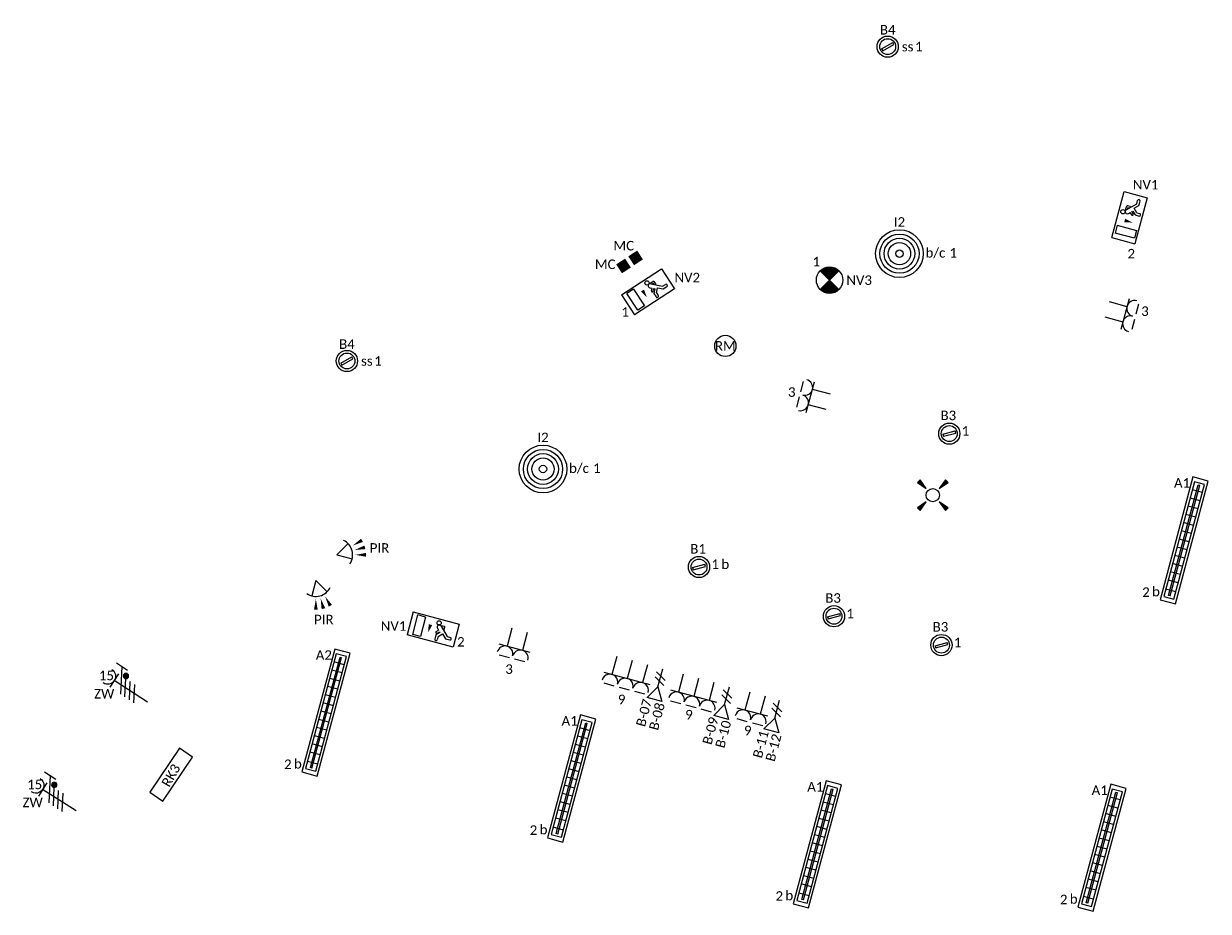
# Model space of a CAD drawing. Header units: millimetres. Extents: x -197899 to 120983, y -4228 to 45370.
# Tile 175 of 200: x 6143 to 17320, y 20855 to 29224. Entities that reach past the tile are written whole.
import ezdxf
from ezdxf.enums import TextEntityAlignment as Align

# ---------------------------------------------------------------- set-up
doc = ezdxf.new("R2010")
doc.units = ezdxf.units.MM
for name, color, linetype in [('EL6222--', 3, 'Continuous'), ('EL6223--', 3, 'Continuous'), ('EL6311--', 3, 'Continuous'), ('EL6350--', 3, 'Continuous'), ('EL6441--', 3, 'Continuous'), ('EL6511--', 3, 'Continuous'), ('EL6521--', 3, 'Continuous')]:
    doc.layers.add(name, color=color, linetype=linetype)
doc.styles.add('STABICAD-018', font='calibri.ttf', dxfattribs={"height": 180})

# ---------------------------------------------------------------- blocks, each defined once
blk = doc.blocks.new('E00125CP')
at = {"color": 0, "linetype": 'Continuous'}
for p, q in [((-2.5, 6.5), (-0.5, 6.5)), ((0.5, 6.5), (2.5, 6.5))]:
    blk.add_line(p, q, dxfattribs=at)
blk = doc.blocks.new('*U338')
at = {"color": 0, "linetype": 'Continuous'}
for p, q in [((-3, 4.5), (3, 4.5)), ((-1.5, 1), (-1.5, 4.5)), ((1.5, 1), (1.5, 4.5))]:
    blk.add_line(p, q, dxfattribs=at)
for centre in [(-1.5, 6), (1.5, 6)]:
    blk.add_arc(centre, 1.5, 180, 0, dxfattribs=at)
at = {"color": 0, "linetype": 'ByBlock'}
blk.add_blockref('E00125CP', (0, 0), dxfattribs=at)
at = {"color": 0, "linetype": 'Continuous', "style": 'STABICAD-018'}
for tag, p in [('PANEL', (0, 11.5)), ('CIRCUIT', (0, 8.5)), ('SUBCIRCUIT', (4.5, 8.5)), ('ARTICLECODE', (0, 0))]:
    blk.add_attdef(tag, text='', height=1.8, dxfattribs=at).set_placement(p, align=Align.MIDDLE)
at = {"color": 0, "linetype": 'Continuous', "style": 'STABICAD-018', "flags": 1}
blk.add_attdef('POWERCODE', text='', height=1.8, dxfattribs=at).set_placement((13, 8.5), align=Align.MIDDLE)
blk = doc.blocks.new('*U337')
at = {"color": 0, "linetype": 'Continuous'}
for p, q in [((-3, 4.5), (3, 4.5)), ((-1.5, 1), (-1.5, 4.5)), ((1.5, 1), (1.5, 4.5))]:
    blk.add_line(p, q, dxfattribs=at)
for centre in [(-1.5, 6), (1.5, 6)]:
    blk.add_arc(centre, 1.5, 180, 0, dxfattribs=at)
at = {"color": 0, "linetype": 'ByBlock'}
blk.add_blockref('E00125CP', (0, 0), dxfattribs=at)
at = {"color": 0, "linetype": 'Continuous', "style": 'STABICAD-018'}
for tag, p in [('PANEL', (0, 11.5)), ('CIRCUIT', (0, 8.5)), ('SUBCIRCUIT', (4.5, 8.5)), ('ARTICLECODE', (0, 0))]:
    blk.add_attdef(tag, text='', height=1.8, dxfattribs=at).set_placement(p, align=Align.MIDDLE)
at = {"color": 0, "linetype": 'Continuous', "style": 'STABICAD-018', "flags": 1}
blk.add_attdef('POWERCODE', text='', height=1.8, dxfattribs=at).set_placement((13, 8.5), align=Align.MIDDLE)
blk = doc.blocks.new('E00411')
for p, q in [((-2.4, 2.89), (-2.89, 2.4)), ((-2.89, 2.4), (-1.24, 1.24)), ((-1.24, 1.24), (-2.4, 2.89)), ((2.4, 2.89), (1.24, 1.24)), ((1.24, 1.24), (2.89, 2.4)), ((2.89, 2.4), (2.4, 2.89)), ((-1.24, -1.24), (-2.89, -2.4)), ((-2.4, -2.89), (-1.24, -1.24)), ((1.24, -1.24), (2.4, -2.89)), ((2.89, -2.4), (1.24, -1.24)), ((-2.89, -2.4), (-2.4, -2.89)), ((2.4, -2.89), (2.89, -2.4))]:
    blk.add_line(p, q)
at = {"color": 0, "linetype": 'Continuous'}
blk.add_circle((0, 0), 1.25, dxfattribs=at)
for points in [[(-2.89, 2.4), (-2.4, 2.89), (-1.24, 1.24)], [(2.4, 2.89), (2.89, 2.4), (1.24, 1.24)], [(-2.4, -2.89), (-2.89, -2.4), (-1.24, -1.24)], [(2.89, -2.4), (2.4, -2.89), (1.24, -1.24)]]:
    blk.add_solid(points, dxfattribs=at)
at = {"color": 0, "linetype": 'Continuous', "style": 'STABICAD-018'}
for tag, p in [('SWITCHCODE', (0, 4.64)), ('ARTICLECODE', (0, 0))]:
    blk.add_attdef(tag, text='', height=1.8, dxfattribs=at).set_placement(p, align=Align.MIDDLE)
blk = doc.blocks.new('*U334')
at = {"color": 0, "linetype": 'Continuous'}
for p, q in [((-3, 4.5), (3, 4.5)), ((-1.5, 1), (-1.5, 4.5)), ((1.5, 1), (1.5, 4.5))]:
    blk.add_line(p, q, dxfattribs=at)
for centre in [(-1.5, 6), (1.5, 6)]:
    blk.add_arc(centre, 1.5, 180, 0, dxfattribs=at)
at = {"color": 0, "linetype": 'ByBlock'}
blk.add_blockref('E00125CP', (0, 0), dxfattribs=at)
at = {"color": 0, "linetype": 'Continuous', "style": 'STABICAD-018'}
for tag, p in [('PANEL', (0, 11.5)), ('CIRCUIT', (0, 8.5)), ('SUBCIRCUIT', (4.5, 8.5)), ('ARTICLECODE', (0, 0))]:
    blk.add_attdef(tag, text='', height=1.8, dxfattribs=at).set_placement(p, align=Align.MIDDLE)
at = {"color": 0, "linetype": 'Continuous', "style": 'STABICAD-018', "flags": 1}
blk.add_attdef('POWERCODE', text='', height=1.8, dxfattribs=at).set_placement((13, 8.5), align=Align.MIDDLE)
blk = doc.blocks.new('E00153')
at = {"color": 0, "linetype": 'Continuous'}
for p, q in [((-1.44, 7), (1.44, 7)), ((0, 4.5), (-1.44, 7)), ((0, 4.5), (1.44, 7)), ((0, 4.5), (0, 1)), ((-1, 4), (1, 2.85)), ((-1, 3), (1, 1.85))]:
    blk.add_line(p, q, dxfattribs=at)
at = {"color": 0, "linetype": 'Continuous', "style": 'STABICAD-018'}
for tag, p in [('COMMENT1', (-6, 12)), ('COMMENT2', (6, 12)), ('DATACOM1', (-6, 9)), ('DATACOM2', (6, 9)), ('TEXT1', (2.5, 6)), ('ARTICLECODE', (0, 0))]:
    blk.add_attdef(tag, text='', height=1.8, dxfattribs=at).set_placement(p, align=Align.MIDDLE)
blk = doc.blocks.new('*U335')
at = {"color": 0, "linetype": 'Continuous'}
for p, q in [((-3, 4.5), (3, 4.5)), ((-1.5, 1), (-1.5, 4.5)), ((1.5, 1), (1.5, 4.5))]:
    blk.add_line(p, q, dxfattribs=at)
for centre in [(-1.5, 6), (1.5, 6)]:
    blk.add_arc(centre, 1.5, 180, 0, dxfattribs=at)
at = {"color": 0, "linetype": 'ByBlock'}
blk.add_blockref('E00125CP', (0, 0), dxfattribs=at)
at = {"color": 0, "linetype": 'Continuous', "style": 'STABICAD-018'}
for tag, p in [('PANEL', (0, 11.5)), ('CIRCUIT', (0, 8.5)), ('SUBCIRCUIT', (4.5, 8.5)), ('ARTICLECODE', (0, 0))]:
    blk.add_attdef(tag, text='', height=1.8, dxfattribs=at).set_placement(p, align=Align.MIDDLE)
at = {"color": 0, "linetype": 'Continuous', "style": 'STABICAD-018', "flags": 1}
blk.add_attdef('POWERCODE', text='', height=1.8, dxfattribs=at).set_placement((13, 8.5), align=Align.MIDDLE)
blk = doc.blocks.new('1115C2J')
at = {"color": 0, "linetype": 'Continuous'}
for p, q in [((-4.5, 5.5), (4.5, 5.5)), ((-4.5, 1), (-4.5, 5.5)), ((-1.24, 4.31), (-1.24, 4.91)), ((-0.76, 4.11), (-0.76, 4.91)), ((2, 5.15), (3.5, 5.15)), ((2, 1.35), (2, 5.15)), ((3.5, 5.15), (3.5, 1.35)), ((4.5, 1), (4.5, 5.5)), ((-2.68, 4.35), (-3.52, 4.35)), ((-2.88, 3.87), (-3.52, 3.87)), ((-1.27, 2.26), (-2.88, 3.87)), ((-1.94, 3.61), (-2.68, 4.35)), ((-1.94, 2.93), (-2.04, 2.83)), ((-2.04, 2.83), (-2.04, 2.34)), ((-1.24, 4.31), (-1.94, 3.61)), ((-1.71, 2.7), (-1.72, 2.7)), ((-1.72, 2.7), (-1.72, 2.46)), ((-1.47, 2.46), (-1.72, 2.46)), ((-1.37, 3.5), (-0.76, 4.11)), ((-1.23, 3.35), (-1.37, 3.5)), ((-0.87, 3.71), (-1.23, 3.35)), ((-0.65, 3.49), (-1.01, 3.13)), ((-0.71, 2.83), (-1.01, 3.13)), ((4.5, 1), (-4.5, 1)), ((-0.99, 2.14), (-1.84, 2.14)), ((2, 1.35), (3.5, 1.35))]:
    blk.add_line(p, q, dxfattribs=at)
blk.add_lwpolyline([(0.75, 4, 0, 0.7, 0), (0.75, 2.5, 0.7, 0.7, 0)], format="xyseb", dxfattribs=at)
blk.add_circle((-0.76, 1.75), 0.4, dxfattribs=at)
for centre, radius, start, end in [((-1, 4.91), 0.24, 0, 180), ((-3.52, 4.11), 0.24, 90, 270), ((-1.84, 2.34), 0.2, 180, 270), ((-0.99, 2.54), 0.4, 225, 45), ((-0.76, 3.6), 0.16, 315, 135)]:
    blk.add_arc(centre, radius, start, end, dxfattribs=at)
at = {"color": 0, "linetype": 'Continuous', "style": 'STABICAD-018'}
for tag, p in [('PANEL', (0, 15.17)), ('CIRCUIT', (0, 12.17)), ('SUBCIRCUIT', (4.5, 12.17)), ('LIGHTFIXTURECODE', (0, 8))]:
    blk.add_attdef(tag, text='', height=1.8, dxfattribs=at).set_placement(p, align=Align.MIDDLE)
blk = doc.blocks.new('*U512')
at = {"linetype": 'Continuous'}
for p, q in [((-57, -21), (47, 39)), ((-47, -39), (57, 21)), ((57, 21), (47, 39)), ((-57, -21), (-47, -39))]:
    blk.add_line(p, q, dxfattribs=at)
for radius in [100, 75]:
    blk.add_circle((0, 0), radius, dxfattribs=at)
at = {"color": 0, "linetype": 'Continuous', "style": 'STABICAD-018'}
for tag, p in [('LIGHTFIXTURECODE', (0, 225)), ('PANEL', (0, -225))]:
    blk.add_attdef(tag, text='', height=180, dxfattribs=at).set_placement(p, align=Align.MIDDLE)
for tag, p in [('CIRCUIT', (150, 0)), ('SWITCHCODE', (250, 0)), ('SUBCIRCUIT', (350, 0))]:
    blk.add_attdef(tag, text='', height=180, dxfattribs=at).set_placement(p, align=Align.MIDDLE_LEFT)
blk = doc.blocks.new('E00058')
at = {"color": 0, "linetype": 'Continuous'}
for q in [(-1.5, 3.6), (1.5, 3.6)]:
    blk.add_line((0, 1), q, dxfattribs=at)
blk.add_arc((0, 1), 3, 40.5288, 139.4712, dxfattribs=at)
for points in [[(-1.76, 6.21), (-1.08, 6.39), (-0.91, 4.38)], [(-0.35, 6.49), (0.35, 6.49), (0, 4.5)], [(1.08, 6.39), (1.76, 6.21), (0.91, 4.38)]]:
    blk.add_solid(points, dxfattribs=at)
at = {"color": 0, "linetype": 'Continuous', "style": 'STABICAD-018'}
blk.add_attdef('SECURITY_PANEL', text='', height=1.8, dxfattribs=at).set_placement((0, 10), align=Align.CENTER)
for tag, p in [('TEXT1', (0, 9)), ('ARTICLECODE', (0, 0))]:
    blk.add_attdef(tag, text='', height=1.8, dxfattribs=at).set_placement(p, align=Align.MIDDLE)
blk = doc.blocks.new('E00046')
at = {"color": 0, "linetype": 'Continuous'}
blk.add_solid([(-1, 1), (1, 1), (-1, 3), (1, 3)], dxfattribs=at)
at = {"color": 0, "linetype": 'Continuous', "style": 'STABICAD-018'}
blk.add_attdef('SECURITY_PANEL', text='', height=1.8, dxfattribs=at).set_placement((0, 10), align=Align.CENTER)
for tag, p in [('TEXT1', (0, 5.5)), ('ARTICLECODE', (0, 0))]:
    blk.add_attdef(tag, text='', height=1.8, dxfattribs=at).set_placement(p, align=Align.MIDDLE)
blk = doc.blocks.new('E00020')
at = {"color": 0, "linetype": 'Continuous'}
blk.add_circle((0, 0), 2, dxfattribs=at)
at = {"color": 0, "linetype": 'Continuous', "style": 'STABICAD-018'}
for tag, p in [('CODING1', (0.68, 7.74)), ('CODING2', (0.95, 5.28)), ('ARTICLECODE', (0, 0)), ('FIREPROTECTION_PANEL', (0.1, -3.37)), ('FIREPROTECTION_HARDWARENUMBER', (7.57, -7.83)), ('FIREPROTECTION_ZONE', (1.58, -6.46))]:
    blk.add_attdef(tag, text='', height=1.8, dxfattribs=at).set_placement(p, align=Align.MIDDLE)
blk = doc.blocks.new('111304F')
at = {"color": 0, "linetype": 'Continuous'}
for p, q in [((-3, 9.98), (-3, 7.48)), ((-3, 8.73), (1.5, 6.13)), ((-1.5, 8.5), (1.5, 8.5)), ((1.5, 5.13), (-1.5, 6.87)), ((0, 1), (0, 8.5)), ((1.5, 4.13), (-1.5, 5.87)), ((1.5, 3.13), (-1.5, 4.87))]:
    blk.add_line(p, q, dxfattribs=at)
at = {"color": 0, "linetype": 'Continuous', "const_width": 0.5}
blk.add_lwpolyline([(-1.68, 7.12, 1), (-2.18, 7.12, 1)], format="xyb", close=True, dxfattribs=at)
at = {"color": 0, "linetype": 'Continuous'}
blk.add_circle((-1.93, 7.12), 0.5, dxfattribs=at)
blk.add_arc((0, 10), 1.5, 180, 0, dxfattribs=at)
at = {"color": 0, "linetype": 'Continuous', "style": 'STABICAD-018'}
for tag, p in [('PANEL', (0, 15.5)), ('CIRCUIT', (0, 12.5)), ('SUBCIRCUIT', (4.5, 12.5)), ('ARTICLECODE', (0, 0))]:
    blk.add_attdef(tag, text='', height=1.8, dxfattribs=at).set_placement(p, align=Align.MIDDLE)
at = {"color": 0, "linetype": 'Continuous', "style": 'STABICAD-018', "flags": 1}
blk.add_attdef('POWERCODE', text='', height=1.8, dxfattribs=at).set_placement((13, 12.5), align=Align.MIDDLE)
blk = doc.blocks.new('E00113')
at = {"color": 0, "linetype": 'Continuous'}
for p, q in [((-5, 4), (-5, 1)), ((5, 4), (-5, 4)), ((5, 1), (5, 4)), ((-5, 1), (5, 1))]:
    blk.add_line(p, q, dxfattribs=at)
at = {"color": 0, "linetype": 'Continuous', "style": 'STABICAD-018'}
for tag, p in [('TEXT1', (0, 6)), ('TEXT2', (0, 2.5)), ('ARTICLECODE', (0, 0))]:
    blk.add_attdef(tag, text='', height=1.8, dxfattribs=at).set_placement(p, align=Align.MIDDLE)
blk = doc.blocks.new('E00127CP')
at = {"color": 0, "linetype": 'Continuous'}
for p, q in [((-4, 6.5), (-2, 6.5)), ((-1, 6.5), (1, 6.5)), ((2, 6.5), (4, 6.5))]:
    blk.add_line(p, q, dxfattribs=at)
blk = doc.blocks.new('*U418')
at = {"color": 0, "linetype": 'Continuous'}
for p, q in [((-4.5, 4.5), (4.5, 4.5)), ((-3, 1), (-3, 4.5)), ((0, 1), (0, 4.5)), ((3, 1), (3, 4.5))]:
    blk.add_line(p, q, dxfattribs=at)
for centre in [(-3, 6), (0, 6), (3, 6)]:
    blk.add_arc(centre, 1.5, 180, 0, dxfattribs=at)
at = {"color": 0, "linetype": 'ByBlock'}
blk.add_blockref('E00127CP', (0, 0), dxfattribs=at)
at = {"color": 0, "linetype": 'Continuous', "style": 'STABICAD-018'}
for tag, p in [('PANEL', (0, 11.5)), ('CIRCUIT', (0, 8.5)), ('SUBCIRCUIT', (4.5, 8.5)), ('ARTICLECODE', (0, 0))]:
    blk.add_attdef(tag, text='', height=1.8, dxfattribs=at).set_placement(p, align=Align.MIDDLE)
at = {"color": 0, "linetype": 'Continuous', "style": 'STABICAD-018', "flags": 1}
blk.add_attdef('POWERCODE', text='', height=1.8, dxfattribs=at).set_placement((13, 8.5), align=Align.MIDDLE)
blk = doc.blocks.new('*U419')
at = {"color": 0, "linetype": 'Continuous'}
for p, q in [((-4.5, 4.5), (4.5, 4.5)), ((-3, 1), (-3, 4.5)), ((0, 1), (0, 4.5)), ((3, 1), (3, 4.5))]:
    blk.add_line(p, q, dxfattribs=at)
for centre in [(-3, 6), (0, 6), (3, 6)]:
    blk.add_arc(centre, 1.5, 180, 0, dxfattribs=at)
at = {"color": 0, "linetype": 'ByBlock'}
blk.add_blockref('E00127CP', (0, 0), dxfattribs=at)
at = {"color": 0, "linetype": 'Continuous', "style": 'STABICAD-018'}
for tag, p in [('PANEL', (0, 11.5)), ('CIRCUIT', (0, 8.5)), ('SUBCIRCUIT', (4.5, 8.5)), ('ARTICLECODE', (0, 0))]:
    blk.add_attdef(tag, text='', height=1.8, dxfattribs=at).set_placement(p, align=Align.MIDDLE)
at = {"color": 0, "linetype": 'Continuous', "style": 'STABICAD-018', "flags": 1}
blk.add_attdef('POWERCODE', text='', height=1.8, dxfattribs=at).set_placement((13, 8.5), align=Align.MIDDLE)
blk = doc.blocks.new('*U509')
for radius in [225, 185, 145, 105, 35]:
    blk.add_circle((0, 0), radius)
at = {"color": 0, "linetype": 'Continuous', "style": 'STABICAD-018'}
blk.add_attdef('CIRCUIT', text='', height=180, dxfattribs=at).set_placement((0, 224), align=Align.BOTTOM_RIGHT)
for tag, p in [('SWITCHCODE', (50, 224)), ('SUBCIRCUIT', (150, 224))]:
    blk.add_attdef(tag, text='', height=180, dxfattribs=at).set_placement(p, align=Align.BOTTOM_LEFT)
for tag, p in [('LIGHTFIXTURECODE', (0, -400)), ('PANEL', (0, -650))]:
    blk.add_attdef(tag, text='', height=180, dxfattribs=at).set_placement(p, align=Align.MIDDLE)
blk = doc.blocks.new('*U510')
at = {"linetype": 'Continuous'}
for p, q in [((600, 75), (-600, 75)), ((-600, 75), (-600, -75)), ((560, 50), (-560, 50)), ((-560, 50), (-560, -50)), ((540, 7.5), (-540, 7.5)), ((-540, -7.5), (-540, 7.5)), ((-480, 50), (-480, -50)), ((-400, 50), (-400, -50)), ((-320, 50), (-320, -50)), ((-240, 50), (-240, -50)), ((-160, 50), (-160, -50)), ((-80, 50), (-80, -50)), ((0, 50), (0, -50)), ((80, 50), (80, -50)), ((160, 50), (160, -50)), ((240, 50), (240, -50)), ((320, 50), (320, -50)), ((400, 50), (400, -50)), ((490, 50), (490, -50)), ((540, 7.5), (540, -7.5)), ((560, -50), (560, 50)), ((600, -75), (600, 75)), ((-600, -75), (600, -75)), ((-560, -50), (560, -50)), ((540, -7.5), (-540, -7.5))]:
    blk.add_line(p, q, dxfattribs=at)
at = {"color": 0, "linetype": 'Continuous', "style": 'STABICAD-018'}
for tag, p in [('SWITCHCODE', (600, 75)), ('SUBCIRCUIT', (700, 75)), ('CIRCUIT', (500, 75))]:
    blk.add_attdef(tag, text='', height=180, dxfattribs=at).set_placement(p, align=Align.BOTTOM_RIGHT)
blk.add_attdef('LIGHTFIXTURECODE', text='', height=180, dxfattribs=at).set_placement((-600, 75), align=Align.BOTTOM_LEFT)
blk.add_attdef('PANEL', text='', height=180, dxfattribs=at).set_placement((0, -225), align=Align.MIDDLE)
blk = doc.blocks.new('E00018EL')
at = {"color": 0, "linetype": 'Continuous'}
for p, q in [((-1.77, 1.73), (1.77, 5.27)), ((1.77, 1.73), (-1.77, 5.27))]:
    blk.add_line(p, q, dxfattribs=at)
at = {"color": 0, "linetype": 'Continuous', "const_width": 2.5}
for points in [[(-0.88, 4.38, -0.198912), (0, 4.75, -0.198912), (0.88, 4.38, -1)], [(-0.88, 2.62, 0.198912), (0, 2.25, 0.198912), (0.88, 2.62, 1)]]:
    blk.add_lwpolyline(points, format="xyb", dxfattribs=at)
blk = doc.blocks.new('*U500')
at = {"color": 0, "linetype": 'Continuous'}
blk.add_circle((0, 3.5), 2.5, dxfattribs=at)
blk.add_blockref('E00018EL', (0, 0), dxfattribs=at)
at = {"color": 0, "linetype": 'Continuous', "style": 'STABICAD-018'}
for tag, p in [('PANEL', (0, 11.5)), ('CIRCUIT', (0, 8.5)), ('SUBCIRCUIT', (4.5, 8.5)), ('LIGHTFIXTURECODE', (0, 3.5)), ('SWITCHCODE', (4.5, 2.5))]:
    blk.add_attdef(tag, text='', height=1.8, dxfattribs=at).set_placement(p, align=Align.MIDDLE)

msp = doc.modelspace()

# ---------------------------------------------------------------- block references
at = {"layer": 'EL6222--', "linetype": 'Continuous'}
ref = msp.add_blockref('*U338', (16316, 26544), dxfattribs=dict(at, xscale=50, yscale=50, rotation=254.9993433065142))
ref.add_attrib('CIRCUIT', '3', dxfattribs={"layer": '0', "color": 170, "linetype": 'ByBlock', "height": 90, "style": 'STABICAD-018'}).set_placement((16722, 26513), align=Align.MIDDLE)
ref = msp.add_blockref('*U337', (13783, 25645), dxfattribs=dict(at, xscale=50, yscale=50, rotation=74.99911768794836))
ref.add_attrib('CIRCUIT', '3', dxfattribs={"layer": '0', "color": 170, "linetype": 'ByBlock', "height": 90, "style": 'STABICAD-018'}).set_placement((13390, 25751), align=Align.MIDDLE)
ref = msp.add_blockref('*U334', (10834, 23552), dxfattribs=dict(at, xscale=50, yscale=50, rotation=165.0000262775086))
ref.add_attrib('CIRCUIT', '3', dxfattribs={"layer": '0', "color": 170, "linetype": 'ByBlock', "height": 90, "style": 'STABICAD-018'}).set_placement((10723, 23138), align=Align.MIDDLE)
ref = msp.add_blockref('*U419', (11896, 23267), dxfattribs=dict(at, xscale=50.00000000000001, yscale=50.00000000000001, rotation=164.9991174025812))
ref.add_attrib('CIRCUIT', '9', dxfattribs={"layer": '0', "color": 170, "linetype": 'ByBlock', "height": 90, "style": 'STABICAD-018'}).set_placement((11785, 22853), align=Align.MIDDLE)
ref = msp.add_blockref('*U418', (12524, 23099), dxfattribs=dict(at, xscale=50.00000000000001, yscale=50.00000000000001, rotation=164.9991174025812))
ref.add_attrib('CIRCUIT', '9', dxfattribs={"layer": '0', "color": 170, "linetype": 'ByBlock', "height": 90, "style": 'STABICAD-018'}).set_placement((12420, 22709), align=Align.MIDDLE)
ref = msp.add_blockref('*U335', (13079, 22950), dxfattribs=dict(at, xscale=49.99999999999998, yscale=49.99999999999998, rotation=164.9991174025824))
ref.add_attrib('CIRCUIT', '9', dxfattribs={"layer": '0', "color": 170, "linetype": 'ByBlock', "height": 90, "style": 'STABICAD-018'}).set_placement((12975, 22560), align=Align.MIDDLE)
at = {"layer": 'EL6223--', "linetype": 'Continuous'}
ref = msp.add_blockref('111304F', (7355, 22799), dxfattribs=dict(at, xscale=-49.99999999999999, yscale=49.99999999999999, rotation=57.04801372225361))
ref.add_attrib('ARTICLECODE', 'ZW', dxfattribs={"layer": '0', "color": 7, "linetype": 'ByBlock', "height": 90, "style": 'STABICAD-018'}).set_placement((6903, 22906), align=Align.MIDDLE)
ref.add_attrib('CIRCUIT', '15', dxfattribs={"layer": '0', "color": 170, "linetype": 'ByBlock', "height": 90, "style": 'STABICAD-018'}).set_placement((6924, 23078), align=Align.MIDDLE)
ref = msp.add_blockref('E00113', (7431, 22212), dxfattribs=dict(at, xscale=50, yscale=50, rotation=236.0412441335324))
ref.add_attrib('ARTICLECODE', 'RK3', dxfattribs={"layer": '0', "color": 7, "linetype": 'ByBlock', "height": 90, "rotation": 60, "style": 'STABICAD-018'}).set_placement((7532, 22136), align=Align.MIDDLE)
ref = msp.add_blockref('111304F', (6680, 21774), dxfattribs=dict(at, xscale=-50, yscale=49.99999999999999, rotation=57.3846090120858))
ref.add_attrib('ARTICLECODE', 'ZW', dxfattribs={"layer": '0', "color": 7, "linetype": 'ByBlock', "height": 90, "style": 'STABICAD-018'}).set_placement((6228, 21881), align=Align.MIDDLE)
ref.add_attrib('CIRCUIT', '15', dxfattribs={"layer": '0', "color": 170, "linetype": 'ByBlock', "height": 90, "style": 'STABICAD-018'}).set_placement((6247, 22051), align=Align.MIDDLE)
at = {"layer": 'EL6311--', "color": 50, "linetype": 'Continuous'}
ref = msp.add_blockref('*U512', (14295, 29008), dxfattribs=at)
ref.add_attrib('CIRCUIT', '1', dxfattribs={"layer": '0', "color": 7, "linetype": 'ByBlock', "height": 90, "style": 'STABICAD-018'}).set_placement((14553, 29008), align=Align.MIDDLE_LEFT)
ref.add_attrib('LIGHTFIXTURECODE', 'B4', dxfattribs={"layer": '0', "color": 7, "linetype": 'ByBlock', "height": 90, "style": 'STABICAD-018'}).set_placement((14295, 29167), align=Align.MIDDLE)
ref.add_attrib('SUBCIRCUIT', 'ss', dxfattribs={"layer": '0', "color": 7, "linetype": 'ByBlock', "height": 90, "style": 'STABICAD-018'}).set_placement((14428, 29008), align=Align.MIDDLE_LEFT)
at = {"layer": 'EL6311--', "color": 210, "linetype": 'Continuous'}
ref = msp.add_blockref('*U509', (14406, 27056), dxfattribs=at)
ref.add_attrib('CIRCUIT', '1', dxfattribs={"layer": '0', "color": 170, "linetype": 'ByBlock', "height": 90, "style": 'STABICAD-018'}).set_placement((14949, 26992), align=Align.BOTTOM_RIGHT)
ref.add_attrib('LIGHTFIXTURECODE', 'I2', dxfattribs={"layer": '0', "color": 7, "linetype": 'ByBlock', "height": 90, "style": 'STABICAD-018'}).set_placement((14406, 27355), align=Align.MIDDLE)
ref.add_attrib('SUBCIRCUIT', 'b/c', dxfattribs={"layer": '0', "color": 7, "linetype": 'ByBlock', "height": 90, "style": 'STABICAD-018'}).set_placement((14652, 26992), align=Align.BOTTOM_LEFT)
at = {"layer": 'EL6311--', "color": 50, "linetype": 'Continuous'}
ref = msp.add_blockref('*U512', (9193, 26044), dxfattribs=at)
ref.add_attrib('CIRCUIT', '1', dxfattribs={"layer": '0', "color": 7, "linetype": 'ByBlock', "height": 90, "style": 'STABICAD-018'}).set_placement((9451, 26044), align=Align.MIDDLE_LEFT)
ref.add_attrib('LIGHTFIXTURECODE', 'B4', dxfattribs={"layer": '0', "color": 7, "linetype": 'ByBlock', "height": 90, "style": 'STABICAD-018'}).set_placement((9193, 26203), align=Align.MIDDLE)
ref.add_attrib('SUBCIRCUIT', 'ss', dxfattribs={"layer": '0', "color": 7, "linetype": 'ByBlock', "height": 90, "style": 'STABICAD-018'}).set_placement((9326, 26044), align=Align.MIDDLE_LEFT)
at = {"layer": 'EL6311--', "color": 210, "linetype": 'Continuous'}
ref = msp.add_blockref('*U512', (14876, 25359), dxfattribs=dict(at, rotation=345.0000000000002))
ref.add_attrib('CIRCUIT', '1', dxfattribs={"layer": '0', "color": 170, "linetype": 'ByBlock', "height": 90, "style": 'STABICAD-018'}).set_placement((14993, 25384), align=Align.MIDDLE_LEFT)
ref.add_attrib('LIGHTFIXTURECODE', 'B3', dxfattribs={"layer": '0', "color": 7, "linetype": 'ByBlock', "height": 90, "style": 'STABICAD-018'}).set_placement((14867, 25531), align=Align.MIDDLE)
ref = msp.add_blockref('*U509', (11043, 25025), dxfattribs=at)
ref.add_attrib('CIRCUIT', '1', dxfattribs={"layer": '0', "color": 170, "linetype": 'ByBlock', "height": 90, "style": 'STABICAD-018'}).set_placement((11586, 24961), align=Align.BOTTOM_RIGHT)
ref.add_attrib('LIGHTFIXTURECODE', 'I2', dxfattribs={"layer": '0', "color": 7, "linetype": 'ByBlock', "height": 90, "style": 'STABICAD-018'}).set_placement((11043, 25324), align=Align.MIDDLE)
ref.add_attrib('SUBCIRCUIT', 'b/c', dxfattribs={"layer": '0', "color": 7, "linetype": 'ByBlock', "height": 90, "style": 'STABICAD-018'}).set_placement((11289, 24961), align=Align.BOTTOM_LEFT)
at = {"layer": 'EL6311--', "linetype": 'Continuous', "xscale": 50, "yscale": 50}
msp.add_blockref('E00411', (14720, 24779), dxfattribs=at)
at = {"layer": 'EL6311--', "linetype": 'Continuous'}
ref = msp.add_blockref('*U510', (17092, 24352), dxfattribs=dict(at, rotation=255))
ref.add_attrib('CIRCUIT', '2', dxfattribs={"layer": '0', "color": 170, "linetype": 'ByBlock', "height": 90, "style": 'STABICAD-018'}).set_placement((16767, 23792), align=Align.BOTTOM_RIGHT)
ref.add_attrib('LIGHTFIXTURECODE', 'A1', dxfattribs={"layer": '0', "color": 7, "linetype": 'ByBlock', "height": 90, "style": 'STABICAD-018'}).set_placement((16996, 24822), align=Align.BOTTOM_LEFT)
ref.add_attrib('SWITCHCODE', 'b', dxfattribs={"layer": '0', "color": 7, "linetype": 'ByBlock', "height": 90, "style": 'STABICAD-018'}).set_placement((16863, 23797), align=Align.BOTTOM_RIGHT)
ref = msp.add_blockref('*U512', (12515, 24101), dxfattribs=dict(at, rotation=345.0000000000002))
ref.add_attrib('CIRCUIT', '1', dxfattribs={"layer": '0', "color": 170, "linetype": 'ByBlock', "height": 90, "style": 'STABICAD-018'}).set_placement((12632, 24127), align=Align.MIDDLE_LEFT)
ref.add_attrib('LIGHTFIXTURECODE', 'B1', dxfattribs={"layer": '0', "color": 7, "linetype": 'ByBlock', "height": 90, "style": 'STABICAD-018'}).set_placement((12506, 24273), align=Align.MIDDLE)
ref.add_attrib('SUBCIRCUIT', 'b', dxfattribs={"layer": '0', "color": 7, "linetype": 'ByBlock', "height": 90, "style": 'STABICAD-018'}).set_placement((12726, 24127), align=Align.MIDDLE_LEFT)
at = {"layer": 'EL6311--', "color": 210, "linetype": 'Continuous'}
ref = msp.add_blockref('*U512', (13788, 23637), dxfattribs=dict(at, rotation=345.0000000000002))
ref.add_attrib('CIRCUIT', '1', dxfattribs={"layer": '0', "color": 170, "linetype": 'ByBlock', "height": 90, "style": 'STABICAD-018'}).set_placement((13905, 23662), align=Align.MIDDLE_LEFT)
ref.add_attrib('LIGHTFIXTURECODE', 'B3', dxfattribs={"layer": '0', "color": 7, "linetype": 'ByBlock', "height": 90, "style": 'STABICAD-018'}).set_placement((13780, 23809), align=Align.MIDDLE)
ref = msp.add_blockref('*U512', (14802, 23365), dxfattribs=dict(at, rotation=345.0000000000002))
ref.add_attrib('CIRCUIT', '1', dxfattribs={"layer": '0', "color": 170, "linetype": 'ByBlock', "height": 90, "style": 'STABICAD-018'}).set_placement((14919, 23390), align=Align.MIDDLE_LEFT)
ref.add_attrib('LIGHTFIXTURECODE', 'B3', dxfattribs={"layer": '0', "color": 7, "linetype": 'ByBlock', "height": 90, "style": 'STABICAD-018'}).set_placement((14793, 23537), align=Align.MIDDLE)
at = {"layer": 'EL6311--', "color": 170, "linetype": 'Continuous'}
ref = msp.add_blockref('*U510', (8996, 22729), dxfattribs=dict(at, rotation=255))
ref.add_attrib('CIRCUIT', '2', dxfattribs={"layer": '0', "color": 170, "linetype": 'ByBlock', "height": 90, "style": 'STABICAD-018'}).set_placement((8671, 22169), align=Align.BOTTOM_RIGHT)
ref.add_attrib('LIGHTFIXTURECODE', 'A2', dxfattribs={"layer": '0', "color": 7, "linetype": 'ByBlock', "height": 90, "style": 'STABICAD-018'}).set_placement((8899, 23199), align=Align.BOTTOM_LEFT)
ref.add_attrib('SWITCHCODE', 'b', dxfattribs={"layer": '0', "color": 7, "linetype": 'ByBlock', "height": 90, "style": 'STABICAD-018'}).set_placement((8767, 22174), align=Align.BOTTOM_RIGHT)
at = {"layer": 'EL6311--', "linetype": 'Continuous'}
ref = msp.add_blockref('*U510', (11314, 22107), dxfattribs=dict(at, rotation=255))
ref.add_attrib('CIRCUIT', '2', dxfattribs={"layer": '0', "color": 170, "linetype": 'ByBlock', "height": 90, "style": 'STABICAD-018'}).set_placement((10989, 21548), align=Align.BOTTOM_RIGHT)
ref.add_attrib('LIGHTFIXTURECODE', 'A1', dxfattribs={"layer": '0', "color": 7, "linetype": 'ByBlock', "height": 90, "style": 'STABICAD-018'}).set_placement((11218, 22578), align=Align.BOTTOM_LEFT)
ref.add_attrib('SWITCHCODE', 'b', dxfattribs={"layer": '0', "color": 7, "linetype": 'ByBlock', "height": 90, "style": 'STABICAD-018'}).set_placement((11085, 21553), align=Align.BOTTOM_RIGHT)
ref = msp.add_blockref('*U510', (13632, 21486), dxfattribs=dict(at, rotation=255))
ref.add_attrib('CIRCUIT', '2', dxfattribs={"layer": '0', "color": 170, "linetype": 'ByBlock', "height": 90, "style": 'STABICAD-018'}).set_placement((13308, 20927), align=Align.BOTTOM_RIGHT)
ref.add_attrib('LIGHTFIXTURECODE', 'A1', dxfattribs={"layer": '0', "color": 7, "linetype": 'ByBlock', "height": 90, "style": 'STABICAD-018'}).set_placement((13536, 21957), align=Align.BOTTOM_LEFT)
ref.add_attrib('SWITCHCODE', 'b', dxfattribs={"layer": '0', "color": 7, "linetype": 'ByBlock', "height": 90, "style": 'STABICAD-018'}).set_placement((13404, 20932), align=Align.BOTTOM_RIGHT)
ref = msp.add_blockref('*U510', (16316, 21454), dxfattribs=dict(at, rotation=255))
ref.add_attrib('CIRCUIT', '2', dxfattribs={"layer": '0', "color": 170, "linetype": 'ByBlock', "height": 90, "style": 'STABICAD-018'}).set_placement((15991, 20894), align=Align.BOTTOM_RIGHT)
ref.add_attrib('LIGHTFIXTURECODE', 'A1', dxfattribs={"layer": '0', "color": 7, "linetype": 'ByBlock', "height": 90, "style": 'STABICAD-018'}).set_placement((16219, 21924), align=Align.BOTTOM_LEFT)
ref.add_attrib('SWITCHCODE', 'b', dxfattribs={"layer": '0', "color": 7, "linetype": 'ByBlock', "height": 90, "style": 'STABICAD-018'}).set_placement((16087, 20899), align=Align.BOTTOM_RIGHT)
at = {"layer": 'EL6350--', "linetype": 'Continuous'}
ref = msp.add_blockref('1115C2J', (16420, 27437), dxfattribs=dict(at, xscale=50, yscale=50, rotation=254.9994830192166))
ref.add_attrib('CIRCUIT', '2', dxfattribs={"layer": '0', "color": 170, "linetype": 'ByBlock', "height": 90, "style": 'STABICAD-018'}).set_placement((16593, 27056), align=Align.MIDDLE)
ref.add_attrib('LIGHTFIXTURECODE', 'NV1', dxfattribs={"layer": '0', "color": 7, "linetype": 'ByBlock', "height": 90, "style": 'STABICAD-018'}).set_placement((16729, 27706), align=Align.MIDDLE)
ref = msp.add_blockref('*U500', (13747, 26631), dxfattribs=dict(at, xscale=49.99999999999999, yscale=49.99999999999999, zscale=49.99999999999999))
ref.add_attrib('CIRCUIT', '1', dxfattribs={"layer": '0', "color": 1, "linetype": 'Continuous', "height": 90, "style": 'STABICAD-018'}).set_placement((13622, 26981), align=Align.MIDDLE)
ref.add_attrib('LIGHTFIXTURECODE', 'NV3', dxfattribs={"layer": '0', "color": 1, "linetype": 'Continuous', "height": 90, "style": 'STABICAD-018'}).set_placement((14026, 26806), align=Align.MIDDLE)
ref = msp.add_blockref('1115C2J', (11945, 26833), dxfattribs=dict(at, xscale=50, yscale=50, rotation=212.959653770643))
ref.add_attrib('CIRCUIT', '1', dxfattribs={"layer": '0', "color": 170, "linetype": 'ByBlock', "height": 90, "style": 'STABICAD-018'}).set_placement((11818, 26506), align=Align.MIDDLE)
ref.add_attrib('LIGHTFIXTURECODE', 'NV2', dxfattribs={"layer": '0', "color": 7, "linetype": 'ByBlock', "height": 90, "style": 'STABICAD-018'}).set_placement((12404, 26831), align=Align.MIDDLE)
ref = msp.add_blockref('1115C2J', (10049, 23669), dxfattribs=dict(at, xscale=50.00000000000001, yscale=50.00000000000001, rotation=164.9999999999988))
ref.add_attrib('CIRCUIT', '2', dxfattribs={"layer": '0', "color": 170, "linetype": 'ByBlock', "height": 90, "style": 'STABICAD-018'}).set_placement((10268, 23396), align=Align.MIDDLE)
ref.add_attrib('LIGHTFIXTURECODE', 'NV1', dxfattribs={"layer": '0', "color": 7, "linetype": 'ByBlock', "height": 90, "style": 'STABICAD-018'}).set_placement((9633, 23545), align=Align.MIDDLE)
at = {"layer": 'EL6441--', "linetype": 'Continuous'}
ref = msp.add_blockref('E00153', (12186, 23189), dxfattribs=dict(at, xscale=50, yscale=50, rotation=164.9991174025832))
ref.add_attrib('DATACOM1', 'B-07', dxfattribs={"layer": '0', "color": 7, "linetype": 'ByBlock', "height": 90, "rotation": 75, "style": 'STABICAD-018'}).set_placement((11995, 22726), align=Align.MIDDLE)
ref.add_attrib('DATACOM2', 'B-08', dxfattribs={"layer": '0', "color": 7, "linetype": 'ByBlock', "height": 90, "rotation": 75, "style": 'STABICAD-018'}).set_placement((12115, 22693), align=Align.MIDDLE)
ref = msp.add_blockref('E00153', (12814, 23021), dxfattribs=dict(at, xscale=50, yscale=50, rotation=164.9991174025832))
ref.add_attrib('DATACOM1', 'B-09', dxfattribs={"layer": '0', "color": 7, "linetype": 'ByBlock', "height": 90, "rotation": 75, "style": 'STABICAD-018'}).set_placement((12622, 22557), align=Align.MIDDLE)
ref.add_attrib('DATACOM2', 'B-10', dxfattribs={"layer": '0', "color": 7, "linetype": 'ByBlock', "height": 90, "rotation": 75, "style": 'STABICAD-018'}).set_placement((12743, 22525), align=Align.MIDDLE)
ref = msp.add_blockref('E00153', (13288, 22894), dxfattribs=dict(at, xscale=50, yscale=50, rotation=164.9991174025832))
ref.add_attrib('DATACOM1', 'B-11', dxfattribs={"layer": '0', "color": 7, "linetype": 'ByBlock', "height": 90, "rotation": 75, "style": 'STABICAD-018'}).set_placement((13097, 22430), align=Align.MIDDLE)
ref.add_attrib('DATACOM2', 'B-12', dxfattribs={"layer": '0', "color": 7, "linetype": 'ByBlock', "height": 90, "rotation": 75, "style": 'STABICAD-018'}).set_placement((13217, 22398), align=Align.MIDDLE)
at = {"layer": 'EL6511--', "linetype": 'Continuous'}
ref = msp.add_blockref('E00020', (12763, 26186), dxfattribs=dict(at, xscale=50, yscale=50, rotation=345.0000000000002))
ref.add_attrib('ARTICLECODE', 'RM', dxfattribs={"layer": '0', "color": 7, "linetype": 'Continuous', "height": 90, "style": 'STABICAD-018'}).set_placement((12763, 26186), align=Align.MIDDLE)
at = {"layer": 'EL6521--', "linetype": 'Continuous'}
ref = msp.add_blockref('E00046', (11971, 26932), dxfattribs=dict(at, xscale=50.00000000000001, yscale=50.00000000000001, rotation=32.95262351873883))
ref.add_attrib('ARTICLECODE', 'MC', dxfattribs={"layer": '0', "color": 7, "linetype": 'ByBlock', "height": 90, "style": 'STABICAD-018'}).set_placement((11805, 27131), align=Align.MIDDLE_CENTER)
ref = msp.add_blockref('E00046', (11857, 26856), dxfattribs=dict(at, xscale=50, yscale=50, rotation=32.95262351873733))
ref.add_attrib('ARTICLECODE', 'MC', dxfattribs={"layer": '0', "color": 7, "linetype": 'ByBlock', "height": 90, "style": 'STABICAD-018'}).set_placement((11630, 26956), align=Align.MIDDLE_CENTER)
ref = msp.add_blockref('E00058', (9049, 24203), dxfattribs=dict(at, xscale=50, yscale=50, rotation=285.0000000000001))
ref.add_attrib('ARTICLECODE', 'PIR', dxfattribs={"layer": '0', "color": 7, "linetype": 'ByBlock', "height": 90, "style": 'STABICAD-018'}).set_placement((9500, 24281), align=Align.MIDDLE)
ref = msp.add_blockref('E00058', (8887, 24022), dxfattribs=dict(at, xscale=50.00000000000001, yscale=50.00000000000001, rotation=194.9999999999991))
ref.add_attrib('ARTICLECODE', 'PIR', dxfattribs={"layer": '0', "color": 7, "linetype": 'ByBlock', "height": 90, "style": 'STABICAD-018'}).set_placement((8975, 23606), align=Align.MIDDLE)

doc.saveas('drawing.dxf')
